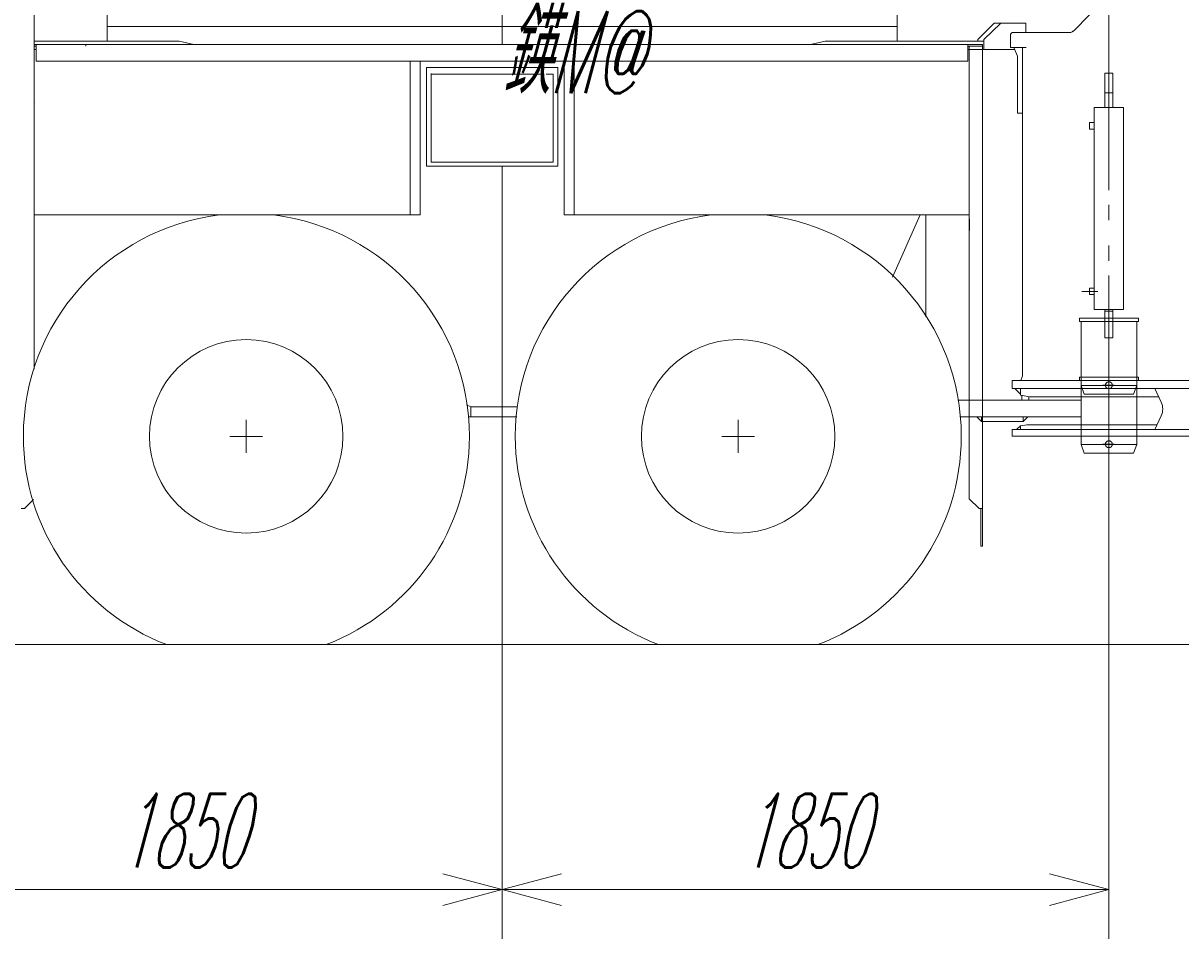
# Model space of a CAD drawing. Extents: x 3706 to 23712, y 4932 to 17923.
# Tile 11 of 17: x 17071 to 20601, y 11729 to 14521. Entities that reach past the tile are written whole.
import ezdxf
from ezdxf.enums import TextEntityAlignment as Align

# ---------------------------------------------------------------- set-up
doc = ezdxf.new("R2010")
doc.units = 0
doc.header["$LTSCALE"] = 18.75
doc.header["$MEASUREMENT"] = 0
doc.linetypes.add('CENTER', pattern=[50.5, 30, -9, 2.5, -9])
doc.layers.add('1', color=7, linetype='Continuous')
doc.styles.get("Standard").update_dxf_attribs({"font": 'txt', "bigfont": 'bigfont'})
doc.dimstyles.get("Standard").update_dxf_attribs({"dimtxt": 0.18, "dimasz": 0.18, "dimexe": 0.18, "dimexo": 0.0625, "dimgap": 0.09, "dimtad": 0, "dimtih": 1, "dimtoh": 1, "dimdec": 4, "dimzin": 0, "dimdsep": 46, "dimtxsty": 'Standard', "dimcen": 0.09, "dimadec": 0, "dimazin": 0, "dimtfac": 1, "dimtdec": 4, "dimtofl": 0, "dimtmove": 0, "dimatfit": 0, "dimfxl": 1, "dimtolj": 1, "dimtzin": 0, "dimarcsym": 0})

# ---------------------------------------------------------------- blocks, each defined once
blk = doc.blocks.new('*G2')
at = {"layer": '1', "color": 7, "linetype": 'Continuous', "lineweight": 9}
for p, q in [((21170.2, 15091.6), (21038.6, 15091.6)), ((21245.2, 15091.6), (21170.2, 15091.6)), ((21245.2, 15091.6), (21253.6, 15091.6)), ((21873.4, 15091.6), (21253.6, 15091.6)), ((21873.4, 15091.6), (22027.5, 15091.6)), ((22062.8, 15076.9), (22098.2, 15041.6)), ((22098.2, 15042.6), (23140, 15042.6)), ((22148.5, 14991.2), (22098.2, 15041.6)), ((23140, 15042.6), (23153.1, 15041.6)), ((23170.1, 15041.6), (23153.1, 15041.6)), ((20713.6, 14945.7), (20273.8, 14496.7)), ((22163.2, 14840.2), (22163.2, 14955.9)), ((23476.1, 14241.7), (23324.3, 14918.2)), ((22163.2, 14387.6), (22163.2, 14840.2)), ((20086.8, 14492), (20081.8, 14487)), ((20081.8, 14487), (20081.8, 14447)), ((20240.1, 14492), (20086.8, 14492)), ((20240.1, 14492), (20263, 14492)), ((20271.8, 14497), (20274.3, 14497)), ((20274.3, 14497), (20273.8, 14496.7)), ((20081.8, 14447), (20118, 14447)), ((20103, 14420.3), (20091.9, 14447)), ((20091.9, 14447), (20118, 14447)), ((20118, 14447), (20118, 14247)), ((20103, 14247), (20103, 14420.3)), ((20118, 14432.9), (20118, 14425.1)), ((20118, 14425.1), (20118, 13445.6)), ((20393.7, 14368.3), (20369.7, 14368.3)), ((20369.7, 14368.3), (20369.7, 14263.3)), ((20393.7, 14263.3), (20393.7, 14368.3)), ((21916.5, 14186.6), (22142.1, 14346.9)), ((20393.7, 14308.3), (20369.7, 14308.3)), ((23241.7, 14233.6), (23241.7, 14303.6)), ((23381.7, 14303.6), (23381.7, 14233.6)), ((23505.2, 14330.1), (23456.7, 14327.9)), ((20426.7, 14263.3), (20336.7, 14263.3)), ((20336.7, 14263.3), (20336.7, 13648.1)), ((20369.7, 14263.3), (20393.7, 14263.3)), ((20426.7, 14248.3), (20426.7, 14263.3)), ((23469.8, 14269.4), (23516.4, 14289.1)), ((20118, 14247), (20103, 14247)), ((20106.6, 14247), (20118, 14247)), ((20118, 14247), (20118, 14235.6)), ((20426.7, 13648.1), (20426.7, 14248.3)), ((23126.7, 14233.6), (23241.7, 14233.6)), ((23126.7, 14218.6), (23126.7, 14233.6)), ((23126.7, 14208.6), (23126.7, 14233.6)), ((23126.7, 14233.6), (23487.9, 14233.6)), ((23186.7, 14218.6), (23186.7, 14233.6)), ((23381.7, 14233.6), (23469.7, 14233.6)), ((23436.7, 14218.6), (23436.7, 14233.6)), ((23469.7, 14233.6), (23479.9, 14233.6)), ((23479.9, 14233.6), (23476.1, 14241.7)), ((23487.9, 14233.6), (23503.7, 14233.6)), ((23503.7, 14233.6), (23503.7, 14208.6)), ((20336.8, 14218), (20322.8, 14218)), ((20322.8, 14218), (20322.8, 14198)), ((20322.8, 14198), (20336.8, 14198)), ((20336.8, 14198), (20336.8, 14218)), ((21947.5, 14208.6), (23126.7, 14208.6)), ((22110.4, 14218.6), (22109.3, 14218.6)), ((23039.2, 14208.6), (23048.9, 14208.5)), ((23042.6, 14198.7), (23039.2, 14208.6)), ((23042.6, 14198.7), (23042.8, 14197.2)), ((23042.8, 14197.2), (23138.2, 13656)), ((23286.7, 14208.6), (23048.9, 14208.6)), ((23126.7, 14208.6), (23126.7, 14218.6)), ((23503.7, 14208.6), (23126.7, 14208.6)), ((23169.7, 14198.6), (23169.7, 14218.6)), ((23169.7, 14208.6), (23169.7, 14218.6)), ((23169.7, 14218.6), (23186.7, 14218.6)), ((23171.7, 14198.6), (23169.7, 14198.6)), ((23171.7, 14128.6), (23171.7, 14198.6)), ((23469.7, 14208.6), (23336.7, 14208.6)), ((23453.7, 14218.6), (23436.7, 14218.6)), ((23453.7, 14198.6), (23451.7, 14198.6)), ((23451.7, 14198.6), (23451.7, 14128.6)), ((23453.7, 14218.6), (23453.7, 14198.6)), ((23453.7, 14208.6), (23453.7, 14218.6)), ((23478.9, 14208.6), (23469.7, 14208.6)), ((23477.7, 14197.8), (23478.9, 14208.6)), ((23477.7, 13646.3), (23477.7, 14197.8)), ((21538.1, 14181.6), (21699.4, 14181.5)), ((21892, 14186.6), (21699.4, 14186.6)), ((21699.4, 14186.6), (21699.4, 14181.5)), ((21892, 14186.6), (21916.5, 14186.6)), ((23171.7, 14128.6), (23171.7, 13648.6)), ((23451.8, 14128.6), (23451.8, 13648.6)), ((21094.1, 13991.9), (21150.4, 14039.5)), ((20336.7, 13993.1), (20336.7, 14013.1)), ((21066.6, 13968.6), (21094.1, 13991.9)), ((20336.7, 13953.1), (20336.7, 13973.1)), ((20336.7, 13713.1), (20322.7, 13713.1)), ((20322.7, 13713.1), (20322.7, 13693.1)), ((20336.7, 13693.1), (20336.7, 13713.1)), ((20322.7, 13693.1), (20336.7, 13693.1)), ((20336.7, 13648.1), (20426.7, 13648.1)), ((20369.7, 13648.1), (20393.7, 13648.1)), ((20369.7, 13561.6), (20369.7, 13648.1)), ((20393.7, 13643.1), (20369.7, 13643.1)), ((20393.7, 13648.1), (20393.7, 13561.6)), ((23111.7, 13635.6), (23102.9, 13635.6)), ((23102.9, 13635.6), (23102.9, 13600.6)), ((23520.2, 13635.6), (23111.7, 13635.6)), ((23140.2, 13644.7), (23137.9, 13635.6)), ((23137.9, 13635.6), (23150, 13635.6)), ((23138.2, 13656), (23140.2, 13644.7)), ((23150, 13635.6), (23469.7, 13635.6)), ((23171.7, 13648.6), (23165.7, 13648.6)), ((23165.7, 13648.6), (23165.7, 13598.6)), ((23451.8, 13648.6), (23457.7, 13648.6)), ((23457.7, 13648.6), (23457.7, 13598.6)), ((23469.7, 13635.6), (23469.7, 13639.6)), ((23479.1, 13635.6), (23469.7, 13635.6)), ((23477.7, 13646.3), (23479.1, 13635.6)), ((23520.2, 13600.6), (23520.2, 13635.6)), ((23102.9, 13600.6), (23501.7, 13600.6)), ((23165.7, 13598.6), (23171.7, 13598.6)), ((23171.7, 13598.6), (23171.7, 13423)), ((23451.8, 13598.6), (23451.8, 13596.6)), ((23457.7, 13598.6), (23451.8, 13598.6)), ((23451.8, 13596.6), (23451.8, 13423)), ((23501.7, 13600.6), (23520.2, 13600.6)), ((20393.7, 13561.6), (20369.7, 13561.6)), ((20845, 13449.8), (20857.3, 13571.1)), ((20101.8, 13431.6), (20086.8, 13431.6)), ((20086.8, 13431.6), (20086.8, 13406.6)), ((20851.5, 13431.6), (20101.8, 13431.6)), ((20118, 13445.6), (20112.8, 13431.6)), ((20112.8, 13431.6), (20130, 13431.6)), ((20130, 13431.6), (20217.9, 13431.6)), ((20823.3, 13431.6), (20217.9, 13431.6)), ((20809.9, 13431.6), (20823.3, 13431.6)), ((20823.3, 13431.6), (20846.4, 13431.6)), ((20846.4, 13431.6), (20845, 13449.8)), ((20851.5, 13406.6), (20851.5, 13431.6)), ((23171.7, 13423), (23162.7, 13393)), ((23451.8, 13423), (23460.7, 13393)), ((20086.8, 13406.6), (20851.5, 13406.6)), ((20111.8, 13389.6), (20094.8, 13406.6)), ((20094.8, 13406.6), (20111.8, 13406.6)), ((20111.8, 13386.6), (20111.8, 13406.6)), ((20111.8, 13406.6), (20522.2, 13406.6)), ((20111.8, 13406.6), (20111.8, 13389.6)), ((20140.9, 13381.5), (20111.8, 13386.6)), ((20533.9, 13381.5), (20140.9, 13381.5)), ((20541.3, 13365.7), (20522.2, 13406.6)), ((20522.2, 13406.6), (20821.5, 13406.6)), ((20845.4, 13406.6), (20821.5, 13406.6)), ((20841.5, 13386.6), (20845.4, 13406.6)), ((20841.5, 13386.6), (20841.5, 13301.5)), ((23162.7, 13393), (23162.7, 13235.6)), ((23460.7, 13393), (23460.7, 13235.6)), ((20521.7, 13281.5), (20541.3, 13323.2)), ((20086.8, 13261.5), (20086.8, 13281.5)), ((20086.8, 13281.5), (20851.5, 13281.5)), ((20111.8, 13292.8), (20100.5, 13281.5)), ((20100.5, 13281.5), (20111.8, 13281.5)), ((20111.8, 13292.9), (20131.7, 13296.5)), ((20111.8, 13281.5), (20111.8, 13292.9)), ((20111.8, 13281.5), (20111.8, 13292.8)), ((20121.5, 13281.5), (20111.8, 13281.5)), ((20532.3, 13281.5), (20121.5, 13281.5)), ((20131.7, 13296.5), (20528.8, 13296.5)), ((20821.5, 13281.5), (20521.7, 13281.5)), ((20549.5, 13281.5), (20532.3, 13281.5)), ((20822.9, 13281.5), (20821.5, 13281.5)), ((20839.9, 13281.5), (20822.9, 13281.5)), ((20843.8, 13281.5), (20839.9, 13281.5)), ((20841.5, 13301.5), (20843.8, 13281.5)), ((20851.5, 13281.5), (20851.5, 13261.5)), ((20844.5, 13261.5), (20086.8, 13261.5)), ((20851.5, 13261.5), (20844.5, 13261.5)), ((23162.7, 13235.6), (23196.7, 13235.6)), ((23162.7, 13200.6), (23162.7, 13235.6)), ((23162.7, 13235.6), (23460.7, 13235.6)), ((23162.7, 13200.6), (23162.7, 13235.6)), ((23162.7, 13235.6), (23196.7, 13235.6)), ((23216.7, 13235.6), (23406.7, 13235.6)), ((23426.7, 13235.6), (23460.7, 13235.6)), ((23460.7, 13235.6), (23426.7, 13235.6)), ((23460.7, 13235.6), (23460.7, 13200.6)), ((23460.7, 13235.6), (23460.7, 13200.6)), ((23460.7, 13200.6), (23162.7, 13200.6)), ((23460.7, 13200.6), (23162.7, 13200.6))]:
    blk.add_line(p, q, dxfattribs=at)
at = {"layer": '1', "color": 7, "linetype": 'CENTER', "lineweight": 9}
for p, q in [((20381.7, 13189), (20381.7, 14728.9)), ((20381.7, 14405.3), (20381.7, 14574.6)), ((20381.7, 14574.6), (20381.7, 13515.9)), ((23531, 14306.8), (23489.9, 14308.5)), ((23505.1, 14322.3), (23503.9, 14293.1)), ((20304.7, 13703.1), (20299.2, 13703.1)), ((20347.9, 13703.1), (20304.7, 13703.1)), ((20344, 13703.1), (20318.1, 13703.1)), ((20381.7, 13655.1), (20381.7, 13369.1)), ((20291.7, 13611.6), (20291.7, 13621.6)), ((20291.7, 13621.6), (20471.7, 13621.6)), ((20297, 13611.6), (20291.7, 13611.6)), ((20297, 13416.6), (20297, 13611.6)), ((20466.7, 13611.6), (20297.1, 13611.6)), ((20471.7, 13611.6), (20466.7, 13611.6)), ((20466.7, 13611.6), (20466.7, 13427)), ((20471.7, 13621.6), (20471.7, 13611.6)), ((20381.7, 13475.1), (20381.7, 13189.1)), ((20291.7, 13431.6), (20291.7, 13441.6)), ((20291.7, 13441.6), (20471.7, 13441.6)), ((20297, 13431.6), (20291.7, 13431.6)), ((20466.7, 13416.6), (20296.7, 13416.6)), ((20297, 13236.6), (20297, 13431.6)), ((20306.8, 13389.5), (20297, 13416.6)), ((20466.7, 13431.6), (20297.1, 13431.6)), ((20398, 13416.9), (20363.4, 13416.9)), ((20466.7, 13416.6), (20457.1, 13389.5)), ((20471.7, 13431.6), (20466.7, 13431.6)), ((20466.7, 13431.6), (20466.7, 13247)), ((20466.7, 13427), (20466.7, 13416.6)), ((20471.7, 13441.6), (20471.7, 13431.6)), ((20457.1, 13389.5), (20306.8, 13389.5)), ((20466.7, 13247), (20466.7, 13236.6)), ((20466.7, 13236.6), (20296.7, 13236.6)), ((20306.8, 13209.5), (20297, 13236.6)), ((20457.1, 13209.5), (20306.8, 13209.5)), ((20398, 13237), (20363.4, 13237)), ((20466.7, 13236.6), (20457.1, 13209.5))]:
    blk.add_line(p, q, dxfattribs=at)
at = {"layer": '1', "color": 7, "linetype": 'Continuous', "lineweight": 9}
blk.add_circle((23504.5, 14307.9), 10.3, dxfattribs=at)
at = {"layer": '1', "color": 7, "linetype": 'CENTER', "lineweight": 9}
for centre in [(20381.7, 13416.9), (20381.7, 13237)]:
    blk.add_circle(centre, 10.5, dxfattribs=at)
at = {"layer": '1', "color": 7, "linetype": 'Continuous', "lineweight": 9}
for centre, radius, start, end in [((21038.6, 14656.6), 435, 90, 138.3401), ((22027.5, 15041.6), 50, 45.0024, 90.0011), ((23170.1, 14883.6), 158, 12.6423, 90.0003), ((22113.2, 14955.9), 50, 0, 44.9952), ((20263.6, 14501.2), 9.24, -93.632, -27.2015), ((22113.2, 14387.6), 50, -54.605, -0.0014), ((23311.7, 14303.6), 70, 0, 180), ((23504.5, 14307.9), 22.2, -57.6565, 88.3229), ((21538.1, 13581.5), 600, 90, 130.2445), ((21454.3, 13510.6), 600, 130.243, 174.2118), ((20496, 13344.5), 50, -25.0912, 25.0892)]:
    blk.add_arc(centre, radius, start, end, dxfattribs=at)
blk = doc.blocks.new('*G1')
at = {"layer": '1', "color": 7, "linetype": 'Continuous', "lineweight": 9}
for p, q in [((17327.7, 14466), (17327.7, 14675.4)), ((19735.7, 14675.4), (19735.7, 14466)), ((17104.8, 13465.6), (17104.8, 14616)), ((17327.7, 14511), (19735.7, 14511)), ((20031.7, 14521), (19981.7, 14471)), ((20052.8, 14521), (20000.2, 14471)), ((20052.8, 14521), (20031.7, 14521)), ((20128.8, 14521), (20052.8, 14521)), ((20128.8, 14492), (20128.8, 14521)), ((20086.9, 14492), (20081.9, 14487)), ((20081.9, 14487), (20081.9, 14447)), ((20240.1, 14492), (20086.9, 14492)), ((20240.1, 14492), (20263, 14492)), ((20271.9, 14497), (20274.3, 14497)), ((20274.3, 14497), (20273.9, 14497)), ((20273.9, 14497), (20273.9, 14496.7)), ((17104.8, 14466), (17546.6, 14466)), ((17110.3, 14455.4), (17104.8, 14455.4)), ((17104.8, 14451), (17110.3, 14451)), ((17110.3, 14441), (17104.8, 14441)), ((17104.8, 14441), (17110.3, 14441)), ((17110.3, 14455.4), (19996.7, 14455.4)), ((17110.3, 14451), (17110.3, 14455.4)), ((17110.3, 14405.4), (17110.3, 14455.4)), ((17546.6, 14466), (17591.1, 14456)), ((17591.1, 14456), (17591.1, 14455.4)), ((17591.1, 14456), (19472.4, 14456)), ((17591.1, 14455.4), (17591.1, 14456)), ((19516.9, 14466), (19472.4, 14456)), ((19472.4, 14456), (19472.4, 14455.4)), ((19472.4, 14456), (19472.4, 14455.4)), ((20000.2, 14466), (19516.9, 14466)), ((19951.7, 14455.4), (19951.7, 14405.4)), ((19951.7, 14451), (19951.7, 14455.4)), ((19996.7, 14451), (19951.7, 14451)), ((19951.7, 14441), (20000.2, 14441)), ((19951.7, 14441), (20030.9, 14441)), ((19956.2, 14451), (19956.2, 13071)), ((19996.2, 14451), (19956.2, 14451)), ((19981.7, 14471), (19981.7, 14466)), ((19996.2, 13041), (19996.2, 14451)), ((19996.7, 14455.4), (19996.7, 14451)), ((20000.2, 14471), (20000.2, 14441)), ((20000.2, 14455.4), (20000.2, 14466)), ((20000.2, 14441), (20000.2, 14455.4)), ((20000.2, 14441), (20094.4, 14441)), ((20024.2, 14441), (20042, 14441)), ((20042, 14441), (20091.8, 14441)), ((20091.9, 14447), (20130, 14447)), ((20103, 14420.3), (20091.9, 14447)), ((19951.7, 14405.4), (17110.3, 14405.4)), ((18251.2, 14405), (18251.2, 13936)), ((18281.2, 14405), (18251.2, 14405)), ((18281.7, 14405), (18281.7, 13936)), ((18721.2, 14405), (18751.2, 14405)), ((18721.2, 13936), (18721.2, 14405)), ((18751.2, 14405), (18751.2, 13936)), ((20103, 14247), (20103, 14420.3)), ((20118, 14432.9), (20118, 14247)), ((18301.2, 14385.3), (18301.2, 14085.3)), ((18332.7, 14385.3), (18301.2, 14385.3)), ((18386.7, 14385.3), (18332.7, 14385.3)), ((18613.3, 14385.3), (18386.7, 14385.3)), ((18666.2, 14385.3), (18613.3, 14385.3)), ((18671.9, 14385.3), (18666.2, 14385.3)), ((18701.2, 14385.3), (18671.9, 14385.3)), ((18701.2, 14085.3), (18701.2, 14385.3)), ((17105.3, 14341), (17104.8, 14341)), ((18315.2, 14367.2), (18315.2, 14097.3)), ((18315.2, 14354.7), (18315.2, 14367.2)), ((18325.2, 14365.8), (18315.2, 14365.8)), ((18660.2, 14365.8), (18325.2, 14365.8)), ((18657, 14365.8), (18660.2, 14365.8)), ((18671.9, 14365.8), (18666.2, 14365.8)), ((18687.2, 14365.8), (18671.9, 14365.8)), ((18687.2, 14097.3), (18687.2, 14365.8)), ((17105.3, 14277.5), (17104.8, 14278.6)), ((20118, 14247), (20103, 14247)), ((20106.7, 14247), (20118, 14247)), ((20118, 14247), (20118, 14235.6)), ((18315.2, 14097.3), (18687.2, 14097.3)), ((18301.2, 14085.3), (18701.2, 14085.3)), ((17104.8, 13888.9), (17104.8, 13922.9)), ((17104.8, 13918.9), (17104.8, 13888.9)), ((18281.7, 13936), (17105.3, 13936)), ((18251.2, 13936), (18281.2, 13936)), ((18751.2, 13936), (18721.2, 13936)), ((18721.7, 13936), (19956.7, 13936)), ((19806.3, 13936), (19721.9, 13746.3)), ((19823.2, 13625.8), (19823.2, 13936)), ((19956.3, 13922.9), (19956.3, 13888.9)), ((19956.3, 13888.9), (19956.3, 13918.9)), ((20140.9, 13381.5), (20111.8, 13386.6)), ((20116.7, 13371), (20116.7, 13385.7)), ((20138, 13381.9), (20138, 13371)), ((18435.8, 13351), (18423.2, 13357.2)), ((18435.7, 13351), (18423.2, 13357.2)), ((18578.4, 13351), (18435.7, 13351)), ((18435.8, 13321), (18435.8, 13351)), ((18435.8, 13351), (18578.4, 13351)), ((18435.8, 13321), (18435.8, 13351)), ((19920.7, 13371), (20297, 13371)), ((19996.2, 13348.5), (19996.2, 13343.5)), ((20138, 13371), (20116.7, 13371)), ((20169.7, 13371), (20181.7, 13371)), ((20297, 13371), (20181.7, 13371)), ((17751.2, 13310.9), (17751.2, 13210.9)), ((18576.6, 13321), (18428.5, 13321)), ((18428.5, 13321), (18435.8, 13321)), ((18576.6, 13321), (18435.8, 13321)), ((19251.2, 13310.9), (19251.2, 13210.9)), ((20297, 13321), (19929, 13321)), ((19978.9, 13321), (19993.1, 13321)), ((19993.1, 13306.8), (19978.9, 13321)), ((19993.1, 13321), (19993.1, 13306.8)), ((19993.1, 13305.9), (19993.1, 13321)), ((20134.4, 13320.9), (20120.2, 13320.9)), ((20120.2, 13306.7), (20134.4, 13320.9)), ((20120.2, 13320.9), (20120.2, 13306.7)), ((20120.2, 13320.9), (20120.2, 13305.9)), ((20192.7, 13321), (20165.7, 13321)), ((20192.7, 13321), (20297, 13321)), ((20120.2, 13305.9), (19993.1, 13305.9)), ((17801.2, 13260.9), (17701.2, 13260.9)), ((19301.2, 13260.9), (19201.2, 13260.9)), ((17074.8, 13041), (17102.7, 13068.9)), ((19956.2, 13071), (19986.2, 13041)), ((17064.8, 13041), (17074.8, 13041)), ((19986.2, 13041), (19996.2, 13041)), ((19991.7, 12925.9), (19991.7, 13040.9)), ((19996.7, 13040.9), (19996.7, 12925.9)), ((19996.7, 12925.9), (19991.7, 12925.9))]:
    blk.add_line(p, q, dxfattribs=at)
at = {"layer": '1', "color": 7, "linetype": 'CENTER', "lineweight": 9}
for p, q in [((18531.7, 14582.3), (18531.7, 14455.4)), ((18531.7, 14085.3), (18531.7, 12348.8))]:
    blk.add_line(p, q, dxfattribs=at)
at = {"layer": '1', "color": 7, "linetype": 'Continuous', "lineweight": 9}
for centre in [(17751.2, 13261), (19251.2, 13261)]:
    blk.add_circle(centre, 295, dxfattribs=at)
for centre, radius, start, end in [((20263.6, 14501.2), 9.24, -93.6414, -27.1971), ((17751.7, 13261), 680, 96.9515, 179.9979), ((17751.7, 13261), 680, 0, 83.0457), ((19251.7, 13261), 680, 96.9517, 179.9979), ((19251.7, 13261), 680, 0, 83.0458), ((17751.7, 13261), 680, 180, -110.9428), ((17751.7, 13261), 680, -69.0407, -0.0018), ((19251.7, 13261), 680, 180, -110.9606), ((19251.7, 13261), 680, -69.0568, -0.0017)]:
    blk.add_arc(centre, radius, start, end, dxfattribs=at)
at = {"color": 7, "linetype": 'Continuous', "lineweight": 9}
blk.add_blockref('*G2', (0, 0), dxfattribs=at)
blk = doc.blocks.new('*G16')
at = {"layer": '1', "color": 7, "linetype": 'Continuous', "lineweight": 9, "oblique": 15, "width": 0.519231}
blk.add_text('鍈M@   ', height=250, dxfattribs=at).set_placement((18531.7, 14232.1), align=Align.BOTTOM_LEFT)
blk = doc.blocks.new('*D22')
at = {"layer": '1', "color": 7, "linetype": 'Continuous', "lineweight": 9}
for p, q in [((20381.7, 11728.8), (20381.7, 13737.1)), ((18531.7, 11728.8), (18531.7, 13713.8)), ((18531.7, 11878.8), (18712.9, 11927.4)), ((20381.7, 11878.8), (20200.6, 11927.4)), ((18531.7, 11878.8), (20381.7, 11878.8)), ((18531.7, 11878.8), (18712.9, 11830.3)), ((20381.7, 11878.8), (20200.6, 11830.3))]:
    blk.add_line(p, q, dxfattribs=at)
at = {"layer": '1', "color": 7, "linetype": 'Continuous', "lineweight": 9, "oblique": 15, "width": 0.5}
blk.add_text('1850', height=225, dxfattribs=at).set_placement((19259.2, 11878.8), align=Align.BOTTOM_LEFT)
blk = doc.blocks.new('*D23')
at = {"layer": '1', "color": 7, "linetype": 'Continuous', "lineweight": 9}
for p, q in [((16681.7, 11728.8), (16681.7, 13788.8)), ((18531.7, 11728.8), (18531.7, 13528.8)), ((16681.7, 11878.8), (16862.9, 11927.4)), ((18531.7, 11878.8), (18350.6, 11927.4)), ((18531.7, 11878.8), (16681.7, 11878.8)), ((16681.7, 11878.8), (16862.9, 11830.3)), ((18531.7, 11878.8), (18350.6, 11830.3))]:
    blk.add_line(p, q, dxfattribs=at)
at = {"layer": '1', "color": 7, "linetype": 'Continuous', "lineweight": 9, "oblique": 15, "width": 0.5}
blk.add_text('1850', height=225, dxfattribs=at).set_placement((17364.2, 11878.8), align=Align.BOTTOM_LEFT)

msp = doc.modelspace()

# ---------------------------------------------------------------- linework, layer by layer
at = {"layer": '1', "color": 7, "linetype": 'Continuous', "lineweight": 9}
for p, q in [((17262.2419, 14450.95598), (17262.2419, 14455.35509)), ((23591.74771, 12625.87572), (8181.74771, 12625.87572))]:
    msp.add_line(p, q, dxfattribs=at)

# ---------------------------------------------------------------- block references
at = {"color": 7, "linetype": 'Continuous', "lineweight": 9}
for name in ['*G16', '*G1']:
    msp.add_blockref(name, (0, 0), dxfattribs=at)

# ---------------------------------------------------------------- dimensions: what is measured, and where the dimension line sits
at = {"layer": '1', "color": 7, "linetype": 'Continuous', "lineweight": 9}
for p1, p2, picture, middle in [((18531.74771, 13528.83958), (16681.74924, 13788.83958), '*D23', (17589.24809, 11878.83958)), ((18531.74771, 13713.78084), (20381.74771, 13737.07561), '*D22', (19484.24771, 11878.83958))]:
    dim = msp.add_linear_dim(base=(18531.74771, 11878.83958), p1=p1, p2=p2, text='1850', dimstyle='Standard', dxfattribs=at)
    dim.commit()
    dim.dimension.update_dxf_attribs({"geometry": picture, "text_midpoint": middle})

doc.saveas('drawing.dxf')
